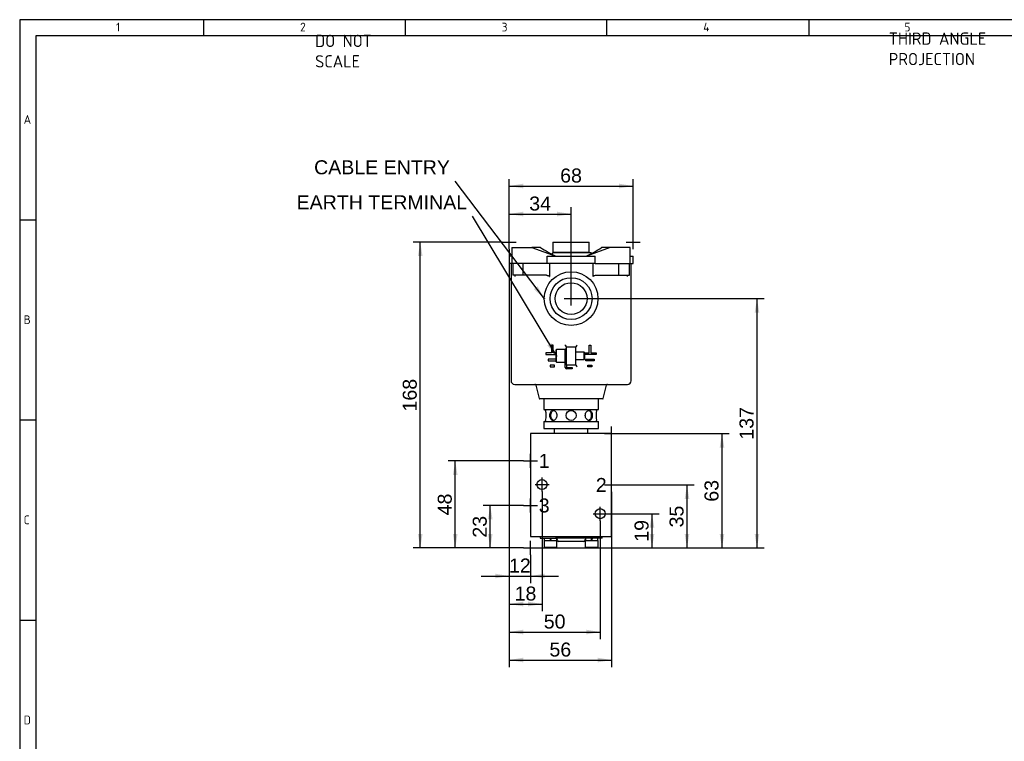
# Model space of a CAD drawing. Header units: millimetres. Extents: x 0 to 578, y 0 to 412.
# Tile 2 of 5: x 12 to 294, y 206 to 412. Entities that reach past the tile are written whole.
import ezdxf
from ezdxf.enums import TextEntityAlignment as Align

# ---------------------------------------------------------------- set-up
doc = ezdxf.new("R2010")
doc.units = ezdxf.units.MM
for name, color, linetype in [('01', 7, 'Continuous'), ('77X', 7, 'Continuous'), ('dimensions', 7, 'Continuous'), ('FP06P-S1-04', 7, 'Continuous')]:
    doc.layers.add(name, color=color, linetype=linetype)
doc.styles.add('SEACAD_Arial', font='arial.ttf')
doc.dimstyles.new('ISO', dxfattribs={"dimtxt": 4, "dimasz": 4, "dimexe": 2, "dimexo": 2, "dimgap": 1, "dimtad": 1, "dimdec": 0, "dimlfac": 1.92234, "dimtxsty": 'SEACAD_Arial', "dimblk1": '_SE_FILLED', "dimblk2": '_SE_FILLED', "dimsah": 1, "dimcen": 2, "dimadec": 0, "dimazin": 0, "dimtfac": 0.5, "dimtdec": 3, "dimtmove": 0, "dimatfit": 3, "dimfxl": 1, "dimarcsym": 0})

# ---------------------------------------------------------------- blocks, each defined once
blk = doc.blocks.new('SEANNOT_GROUP')
at = {"layer": 'dimensions', "color": 7, "linetype": 'Continuous', "style": 'SEACAD_Arial'}
blk.add_text('EARTH TERMINAL', height=4, dxfattribs=at).set_placement((91.55, 362.08), align=Align.TOP_LEFT)
blk = doc.blocks.new('SEANNOT_GROUP1')
at = {"layer": 'dimensions', "linetype": 'Continuous'}
blk.add_hatch(color=7, dxfattribs=at).paths.add_polyline_path([(163.2, 319.21), (165.84, 316.13), (164.34, 319.9)])
at = {"layer": 'dimensions', "color": 7, "linetype": 'Continuous'}
blk.add_lwpolyline([(141.73, 356.08), (165.84, 316.13)], dxfattribs=at)
blk = doc.blocks.new('SEANNOT_GROUP2')
at = {"layer": 'dimensions', "color": 7, "linetype": 'Continuous', "style": 'SEACAD_Arial'}
blk.add_text('CABLE ENTRY', height=4, dxfattribs=at).set_placement((96.55, 372.08), align=Align.TOP_LEFT)
blk = doc.blocks.new('SEANNOT_GROUP3')
at = {"layer": 'dimensions', "linetype": 'Continuous'}
blk.add_hatch(color=7, dxfattribs=at).paths.add_polyline_path([(159.37, 335.27), (162.33, 332.5), (160.43, 336.08)])
at = {"layer": 'dimensions', "color": 7, "linetype": 'Continuous'}
blk.add_lwpolyline([(136.73, 366.08), (162.33, 332.5)], dxfattribs=at)
blk = doc.blocks.new('SEANNOT_GROUP4')
at = {"layer": 'dimensions', "color": 7, "linetype": 'Continuous', "style": 'SEACAD_Arial'}
blk.add_text('1', height=4, dxfattribs=at).set_placement((160.75, 288.22), align=Align.TOP_LEFT)
blk = doc.blocks.new('SEANNOT_GROUP5')
at = {"layer": 'dimensions', "color": 7, "linetype": 'Continuous', "style": 'SEACAD_Arial'}
blk.add_text('2', height=4, dxfattribs=at).set_placement((177.06, 281.33), align=Align.TOP_LEFT)
blk = doc.blocks.new('SEANNOT_GROUP6')
at = {"layer": 'dimensions', "color": 7, "linetype": 'Continuous', "style": 'SEACAD_Arial'}
blk.add_text('3', height=4, dxfattribs=at).set_placement((160.75, 275.48), align=Align.TOP_LEFT)
blk = doc.blocks.new('SE2')
at = {"layer": '77X', "color": 7, "linetype": 'Continuous'}
for p, q in [((153.09, 347.14), (156.2, 347.14)), ((153.09, 347.14), (153.09, 342.61)), ((156.2, 347.14), (158.81, 347.14)), ((161.29, 347.14), (158.81, 347.14)), ((158.81, 347.14), (165.65, 344.69)), ((164.8, 348.7), (175.2, 348.7)), ((164.8, 348.7), (164.8, 345.81)), ((170, 348.7), (170, 348.73)), ((181.19, 347.14), (174.35, 344.69)), ((175.2, 345.81), (175.2, 348.7)), ((181.19, 347.14), (178.71, 347.14)), ((183.8, 347.14), (181.19, 347.14)), ((186.91, 347.14), (183.8, 347.14)), ((186.91, 342.61), (186.91, 347.14)), ((153.09, 344.69), (152.31, 344.69)), ((152.31, 344.69), (152.31, 342.61)), ((163.11, 344.69), (176.89, 344.69)), ((163.11, 342.61), (163.11, 344.69)), ((164.8, 345.81), (175.2, 345.81)), ((175.46, 345.68), (164.96, 345.68)), ((165.29, 345.81), (165.29, 345.68)), ((174.71, 345.68), (174.71, 345.81)), ((176.89, 342.61), (176.89, 344.69)), ((186.91, 344.69), (187.69, 344.69)), ((187.69, 342.61), (187.69, 344.69)), ((153.09, 342.61), (152.31, 342.61)), ((152.83, 342.61), (152.83, 309.11)), ((156.2, 342.61), (153.09, 342.61)), ((153.32, 342.61), (153.32, 339.23)), ((163.11, 342.61), (156.2, 342.61)), ((156.34, 339.23), (156.34, 342.61)), ((176.89, 342.61), (163.11, 342.61)), ((163.78, 342.61), (163.78, 338.84)), ((176.22, 342.61), (176.22, 338.84)), ((176.89, 342.61), (183.8, 342.61)), ((183.66, 339.23), (183.66, 342.61)), ((183.8, 342.61), (186.91, 342.61)), ((186.68, 339.23), (186.68, 342.61)), ((186.91, 342.61), (187.69, 342.61)), ((187.17, 309.11), (187.17, 342.61)), ((156.34, 339.23), (153.32, 339.23)), ((162.94, 339.23), (156.34, 339.23)), ((177.06, 339.23), (183.66, 339.23)), ((183.66, 339.23), (186.68, 339.23)), ((170, 332.6), (170, 332.55)), ((164.84, 319.31), (164.41, 319.31)), ((164.41, 319.31), (164.41, 317.08)), ((164.84, 317.08), (164.84, 319.31)), ((165.84, 318.01), (165.63, 317.8)), ((165.84, 314.37), (165.84, 318.01)), ((168.34, 318.01), (165.84, 318.01)), ((168.34, 318.18), (168.7, 318.18)), ((168.34, 312.91), (168.34, 318.18)), ((168.7, 313.59), (168.7, 318.79)), ((168.7, 318.79), (168.7, 318.79)), ((168.7, 318.79), (171.3, 318.79)), ((171.3, 318.79), (171.3, 318.79)), ((171.3, 318.79), (171.3, 313.59)), ((175.16, 317.08), (175.16, 319.31)), ((175.16, 319.31), (175.59, 319.31)), ((175.59, 319.31), (175.59, 317.08)), ((162.82, 317.08), (162.82, 316.64)), ((164.41, 317.08), (162.82, 317.08)), ((162.82, 316.64), (165.63, 316.64)), ((163.46, 315.24), (163.46, 314.8)), ((165.63, 315.24), (163.46, 315.24)), ((165.63, 317.08), (164.84, 317.08)), ((165.63, 317.8), (165.63, 314.57)), ((173.73, 317.23), (171.3, 317.23)), ((171.3, 315.15), (173.73, 315.15)), ((173.73, 315.15), (173.73, 317.23)), ((173.95, 317), (173.73, 317.23)), ((173.73, 315.15), (173.95, 315.37)), ((173.88, 317.08), (175.16, 317.08)), ((173.95, 315.37), (173.95, 317)), ((177.18, 316.64), (173.95, 316.64)), ((174.21, 314.8), (174.21, 315.24)), ((174.21, 315.24), (176.54, 315.24)), ((175.59, 317.08), (177.18, 317.08)), ((176.54, 315.24), (176.54, 314.8)), ((177.18, 317.08), (177.18, 316.64)), ((163.46, 314.8), (165.63, 314.8)), ((164.04, 313.54), (164.04, 313.11)), ((165.21, 313.54), (164.04, 313.54)), ((164.04, 313.11), (165.21, 313.11)), ((165.21, 313.11), (165.21, 313.54)), ((165.63, 314.57), (165.84, 314.37)), ((165.84, 314.37), (168.34, 314.37)), ((171.3, 313.59), (168.7, 313.59)), ((168.7, 313.59), (168.7, 313.11)), ((170.31, 312.55), (168.7, 312.55)), ((168.92, 312.91), (170.31, 312.91)), ((170.31, 312.91), (170.31, 312.55)), ((171.3, 313.59), (171.3, 313.58)), ((176.54, 314.8), (174.21, 314.8)), ((174.79, 313.11), (174.79, 313.54)), ((174.79, 313.54), (175.96, 313.54)), ((175.96, 313.11), (174.79, 313.11)), ((175.96, 313.54), (175.96, 313.11)), ((153.87, 308.07), (186.13, 308.07)), ((159.91, 307.87), (160.88, 303.99)), ((179.12, 303.99), (180.09, 307.87)), ((179.02, 303.91), (160.98, 303.91)), ((162.2, 303.91), (162.2, 300.89)), ((177.8, 300.89), (177.8, 303.91)), ((162.2, 300.89), (177.8, 300.89)), ((162.72, 300.89), (162.72, 300.63)), ((177.28, 300.63), (177.28, 300.89)), ((162.2, 297.51), (177.8, 297.51)), ((162.2, 297.51), (162.2, 295.46)), ((162.2, 295.46), (177.8, 295.46)), ((162.72, 297.77), (162.72, 297.51)), ((165.19, 295.46), (165.19, 294.03)), ((174.81, 294.03), (174.81, 295.46)), ((177.28, 297.51), (177.28, 297.78)), ((177.8, 295.46), (177.8, 297.51))]:
    blk.add_line(p, q, dxfattribs=at)
for centre, radius in [((152.31, 348.7), 0.026), ((187.69, 348.7), 0.026), ((170, 332.57), 7.67), ((170, 332.57), 5.98), ((170, 332.57), 4.55), ((162.33, 332.57), 0.078), ((170, 332.57), 0.026), ((165.84, 316.19), 0.052), ((170, 299.2), 1.43)]:
    blk.add_circle(centre, radius, dxfattribs=at)
for centre, radius, start, end in [((175.46, 345.16), 0.52, 38.154, 90), ((165.13, 316.04), 4.5, 37.5648, 46.4464), ((174.87, 316.04), 4.5, 133.5536, 142.4352), ((165.13, 316.33), 4.5, 313.5536, 315.4327), ((168.7, 312.91), 0.364, 180, 270), ((168.9, 313.11), 0.198, 180, 276.6793), ((174.87, 316.33), 4.5, 217.5648, 226.4464), ((153.87, 309.11), 1.04, 180, 270), ((159.65, 307.81), 0.26, 14.0362, 90), ((180.35, 307.81), 0.26, 90, 165.9638), ((186.13, 309.11), 1.04, 270, 0), ((160.98, 304.01), 0.104, 194.0362, 270), ((179.02, 304.01), 0.104, 270, 345.9638), ((155.58, 299.2), 7.28, 348.661, 11.339), ((184.42, 299.2), 7.28, 168.661, 191.339)]:
    blk.add_arc(centre, radius, start, end, dxfattribs=at)
for centre, major_axis, ratio, start_param, end_param in [((170, 349.28), (-16.46, 7.41), 0.332836, 1.168923, 1.455337), ((170, 349.28), (16.46, 7.41), 0.332836, 4.827848, 5.114262), ((164.96, 345.16), (0, -0.52), 0.922347, 3.141593, 4.469357)]:
    blk.add_ellipse(centre, major_axis=major_axis, ratio=ratio, start_param=start_param, end_param=end_param, dxfattribs=at)
for points, knots in [([(153.99, 338.84), (153.99, 338.88), (153.99, 338.92), (153.99, 338.99), (153.99, 339.02), (153.98, 339.1), (153.97, 339.13), (153.96, 339.18), (153.95, 339.2), (153.94, 339.23), (153.93, 339.23), (153.92, 339.23)], [0, 0, 0, 0, 0.125, 0.125, 0.25, 0.25, 0.5, 0.5, 0.75, 0.75, 1, 1, 1, 1]), ([(162.94, 339.23), (163.02, 339.23), (163.11, 339.23), (163.27, 339.2), (163.35, 339.18), (163.51, 339.13), (163.59, 339.1), (163.69, 339.02), (163.72, 338.99), (163.77, 338.92), (163.78, 338.88), (163.78, 338.84)], [0, 0, 0, 0, 0.25, 0.25, 0.5, 0.5, 0.75, 0.75, 0.875, 0.875, 1, 1, 1, 1]), ([(176.22, 338.84), (176.22, 338.88), (176.23, 338.92), (176.28, 338.99), (176.31, 339.02), (176.41, 339.1), (176.49, 339.13), (176.65, 339.18), (176.73, 339.2), (176.89, 339.23), (176.98, 339.23), (177.06, 339.23)], [0, 0, 0, 0, 0.125, 0.125, 0.25, 0.25, 0.5, 0.5, 0.75, 0.75, 1, 1, 1, 1]), ([(186.08, 339.23), (186.07, 339.23), (186.06, 339.23), (186.05, 339.2), (186.04, 339.18), (186.03, 339.13), (186.02, 339.1), (186.01, 339.02), (186.01, 338.99), (186.01, 338.92), (186.01, 338.88), (186.01, 338.84)], [0, 0, 0, 0, 0.25, 0.25, 0.5, 0.5, 0.75, 0.75, 0.875, 0.875, 1, 1, 1, 1]), ([(163.94, 299.2), (163.94, 298.82), (164.03, 298.45), (164.35, 297.93), (164.58, 297.77), (165.12, 297.77), (165.4, 297.93), (165.83, 298.46), (165.96, 298.83), (165.96, 299.58), (165.83, 299.95), (165.4, 300.48), (165.11, 300.63), (164.59, 300.63), (164.35, 300.48), (164.03, 299.95), (163.94, 299.58), (163.94, 299.2)], [0, 0, 0, 0, 0.125, 0.125, 0.25, 0.25, 0.375, 0.375, 0.5, 0.5, 0.625, 0.625, 0.75, 0.75, 0.875, 0.875, 1, 1, 1, 1]), ([(164.23, 299.2), (164.23, 299.58), (164.31, 299.95), (164.6, 300.43), (164.78, 300.57), (164.99, 300.62)], [0, 0, 0, 0, 0.125, 0.125, 0.2268353, 0.2268353, 0.2268353, 0.2268353]), ([(165, 297.79), (164.79, 297.83), (164.6, 297.97), (164.31, 298.45), (164.23, 298.82), (164.23, 299.2)], [0.7718756, 0.7718756, 0.7718756, 0.7718756, 0.875, 0.875, 1, 1, 1, 1]), ([(174.04, 299.2), (174.04, 298.82), (174.17, 298.45), (174.6, 297.93), (174.88, 297.77), (175.42, 297.77), (175.66, 297.93), (175.98, 298.46), (176.06, 298.83), (176.06, 299.58), (175.98, 299.95), (175.65, 300.48), (175.41, 300.63), (174.88, 300.63), (174.6, 300.48), (174.17, 299.95), (174.04, 299.58), (174.04, 299.2)], [0, 0, 0, 0, 0.125, 0.125, 0.25, 0.25, 0.375, 0.375, 0.5, 0.5, 0.625, 0.625, 0.75, 0.75, 0.875, 0.875, 1, 1, 1, 1]), ([(175.01, 300.62), (175.22, 300.57), (175.4, 300.43), (175.69, 299.95), (175.77, 299.58), (175.77, 298.83), (175.69, 298.46), (175.4, 297.97), (175.21, 297.83), (175, 297.78)], [0.2725502, 0.2725502, 0.2725502, 0.2725502, 0.375, 0.375, 0.5, 0.5, 0.625, 0.625, 0.7286749, 0.7286749, 0.7286749, 0.7286749])]:
    blk.add_open_spline(points, degree=3, knots=knots, dxfattribs=at)
at = {"layer": 'FP06P-S1-04', "color": 7, "linetype": 'Continuous'}
for p, q in [((181.56, 294.03), (158.44, 294.03)), ((158.44, 294.03), (158.44, 264.64)), ((181.56, 264.64), (181.56, 294.03)), ((158.44, 264.64), (181.56, 264.64)), ((161.15, 264.64), (161.15, 264.11)), ((165.79, 264.11), (165.79, 264.64)), ((174.12, 264.11), (174.12, 264.64)), ((178.84, 264.11), (178.84, 264.64)), ((161.15, 264.11), (165.79, 264.11)), ((162.31, 263.44), (165.95, 263.44)), ((162.31, 263.44), (162.31, 261.57)), ((162.34, 264.01), (162.34, 263.54)), ((174.12, 264.11), (165.79, 264.11)), ((165.85, 263.91), (166.07, 263.44)), ((165.93, 263.54), (165.93, 263.73)), ((165.95, 261.57), (165.95, 263.44)), ((173.59, 263.23), (166.4, 263.23)), ((173.91, 263.44), (174.07, 263.76)), ((174.05, 263.44), (177.69, 263.44)), ((174.05, 263.44), (174.05, 261.57)), ((174.07, 264.01), (174.07, 263.54)), ((178.84, 264.11), (174.12, 264.11)), ((177.66, 263.54), (177.66, 264.01)), ((177.69, 261.57), (177.69, 263.44)), ((162.31, 261.57), (165.95, 261.57)), ((162.31, 261.57), (162.52, 261.36)), ((165.75, 261.36), (162.52, 261.36)), ((165.75, 261.36), (165.95, 261.57)), ((170, 261.38), (170, 261.33)), ((174.05, 261.57), (177.69, 261.57)), ((174.05, 261.57), (174.25, 261.36)), ((174.25, 261.36), (177.48, 261.36)), ((177.48, 261.36), (177.69, 261.57))]:
    blk.add_line(p, q, dxfattribs=at)
for centre, radius in [((161.68, 279.46), 1.43), ((161.68, 279.46), 0.026), ((178.32, 271.14), 1.43), ((178.32, 271.14), 0.026), ((158.44, 261.36), 0.026)]:
    blk.add_circle(centre, radius, dxfattribs=at)
for centre, radius, start, end in [((181.56, 294.03), 0.026, 0, 180), ((181.56, 294.03), 0.026, 270, 0), ((158.44, 286.22), 0.026, 90, 270), ((181.56, 279.33), 0.026, 0, 90), ((181.56, 279.33), 0.026, 270, 0), ((158.44, 273.48), 0.026, 90, 270), ((162.44, 264.01), 0.104, 90, 180), ((162.44, 263.54), 0.104, 180, 270), ((168.44, 262.35), 4.62, 165.0243, 166.356), ((159.47, 264.69), 4.65, 344.3611, 345.6881), ((159.59, 265.22), 4.67, 345.0227, 346.3404), ((168.66, 262.85), 4.71, 164.3609, 165.6717), ((168.65, 262.34), 4.65, 165.0188, 166.3408), ((168.8, 262.85), 4.67, 164.3459, 165.6661), ((165.52, 263.75), 0.364, 25.594, 90), ((165.82, 263.54), 0.104, 270, 0), ((166.4, 263.59), 0.364, 205.594, 270), ((173.59, 263.59), 0.364, 270, 334.406), ((174.18, 264.01), 0.104, 90, 180), ((174.18, 263.54), 0.104, 180, 270), ((180.17, 262.35), 4.62, 165.0243, 166.356), ((171.2, 264.69), 4.65, 344.3611, 345.6881), ((171.32, 265.22), 4.67, 345.0227, 346.3404), ((180.39, 262.85), 4.71, 164.3609, 165.6717), ((180.38, 262.34), 4.65, 165.0188, 166.3408), ((180.53, 262.85), 4.67, 164.3459, 165.6661), ((177.56, 264.01), 0.104, 0, 90), ((177.56, 263.54), 0.104, 270, 0)]:
    blk.add_arc(centre, radius, start, end, dxfattribs=at)
for centre, major_axis, start_param, end_param in [((164.13, 264.11), (-1.79, -6.86), -1.555242, -1.486938), ((164.13, 264.11), (-1.12, -4.28), -1.546075, -1.436226), ((164.13, 263.44), (1.79, 6.86), 1.487731, 1.556035), ((175.87, 264.11), (-1.79, -6.86), -1.555242, -1.486938), ((175.87, 264.11), (-1.12, -4.28), -1.546075, -1.436226), ((175.87, 263.44), (1.79, 6.86), 1.487731, 1.556035)]:
    blk.add_ellipse(centre, major_axis=major_axis, ratio=0.001517, start_param=start_param, end_param=end_param, dxfattribs=at)
blk = doc.blocks.new('DMBLK445')
at = {"layer": 'dimensions', "linetype": 'Continuous'}
for points in [[(148.31, 254), (148.31, 252.66), (152.31, 253.33)], [(162.44, 254), (158.44, 253.33), (162.44, 252.66)]]:
    blk.add_hatch(color=7, dxfattribs=at).paths.add_polyline_path(points)
at = {"layer": 'dimensions', "color": 7, "linetype": 'Continuous'}
for p, q in [((152.31, 346.7), (152.31, 350.7)), ((150.31, 348.7), (154.31, 348.7)), ((152.31, 346.7), (152.31, 251.33)), ((158.44, 259.36), (158.44, 263.36)), ((156.44, 261.36), (160.44, 261.36)), ((158.44, 259.36), (158.44, 251.33)), ((144.31, 253.33), (166.44, 253.33))]:
    blk.add_line(p, q, dxfattribs=at)
at = {"layer": 'dimensions', "color": 7, "linetype": 'Continuous', "style": 'SEACAD_Arial'}
blk.add_text('12', height=4, dxfattribs=at).set_placement((152.25, 258.33), align=Align.TOP_LEFT)
blk = doc.blocks.new('_SE_FILLED')
at = {"color": 0}
blk.add_line((0, 0), (-1, 0), dxfattribs=at)
blk.add_solid([(0, 0), (-1, -0.1665), (-1, 0.1665), (0, 0)], dxfattribs=at)
blk = doc.blocks.new('DMBLK446')
at = {"layer": 'dimensions', "linetype": 'Continuous'}
for points in [[(156.31, 246), (152.31, 245.33), (156.31, 244.66)], [(157.68, 246), (157.68, 244.66), (161.68, 245.33)]]:
    blk.add_hatch(color=7, dxfattribs=at).paths.add_polyline_path(points)
at = {"layer": 'dimensions', "color": 7, "linetype": 'Continuous'}
for p, q in [((152.31, 346.7), (152.31, 350.7)), ((150.31, 348.7), (154.31, 348.7)), ((152.31, 346.7), (152.31, 243.33)), ((161.68, 277.46), (161.68, 281.46)), ((159.68, 279.46), (163.68, 279.46)), ((161.68, 277.46), (161.68, 243.33)), ((152.31, 245.33), (161.68, 245.33))]:
    blk.add_line(p, q, dxfattribs=at)
at = {"layer": 'dimensions', "color": 7, "linetype": 'Continuous', "style": 'SEACAD_Arial'}
blk.add_text('18', height=4, dxfattribs=at).set_placement((153.86, 250.33), align=Align.TOP_LEFT)
blk = doc.blocks.new('DMBLK447')
at = {"layer": 'dimensions', "linetype": 'Continuous'}
for points in [[(156.31, 357.4), (152.31, 356.73), (156.31, 356.06)], [(166, 357.4), (166, 356.06), (170, 356.73)]]:
    blk.add_hatch(color=7, dxfattribs=at).paths.add_polyline_path(points)
at = {"layer": 'dimensions', "color": 7, "linetype": 'Continuous'}
for p, q in [((152.31, 350.7), (152.31, 358.73)), ((170, 334.57), (170, 358.73)), ((152.31, 356.73), (170, 356.73)), ((152.31, 346.7), (152.31, 350.7)), ((150.31, 348.7), (154.31, 348.7)), ((168, 332.57), (172, 332.57)), ((170, 330.57), (170, 334.57))]:
    blk.add_line(p, q, dxfattribs=at)
at = {"layer": 'dimensions', "color": 7, "linetype": 'Continuous', "style": 'SEACAD_Arial'}
blk.add_text('34', height=4, dxfattribs=at).set_placement((158.03, 361.73), align=Align.TOP_LEFT)
blk = doc.blocks.new('DMBLK448')
at = {"layer": 'dimensions', "linetype": 'Continuous'}
for points in [[(156.31, 238), (152.31, 237.33), (156.31, 236.66)], [(174.32, 238), (174.32, 236.66), (178.32, 237.33)]]:
    blk.add_hatch(color=7, dxfattribs=at).paths.add_polyline_path(points)
at = {"layer": 'dimensions', "color": 7, "linetype": 'Continuous'}
for p, q in [((152.31, 346.7), (152.31, 350.7)), ((150.31, 348.7), (154.31, 348.7)), ((152.31, 346.7), (152.31, 235.33)), ((178.32, 269.14), (178.32, 273.14)), ((176.32, 271.14), (180.32, 271.14)), ((178.32, 269.14), (178.32, 235.33)), ((152.31, 237.33), (178.32, 237.33))]:
    blk.add_line(p, q, dxfattribs=at)
at = {"layer": 'dimensions', "color": 7, "linetype": 'Continuous', "style": 'SEACAD_Arial'}
blk.add_text('50', height=4, dxfattribs=at).set_placement((162.19, 242.33), align=Align.TOP_LEFT)
blk = doc.blocks.new('DMBLK449')
at = {"layer": 'dimensions', "linetype": 'Continuous'}
for points in [[(156.31, 230), (152.31, 229.33), (156.31, 228.66)], [(177.56, 230), (177.56, 228.66), (181.56, 229.33)]]:
    blk.add_hatch(color=7, dxfattribs=at).paths.add_polyline_path(points)
at = {"layer": 'dimensions', "color": 7, "linetype": 'Continuous'}
for p, q in [((152.31, 346.7), (152.31, 350.7)), ((150.31, 348.7), (154.31, 348.7)), ((152.31, 346.7), (152.31, 227.33)), ((179.56, 279.33), (183.56, 279.33)), ((181.56, 277.33), (181.56, 281.33)), ((181.56, 277.33), (181.56, 227.33)), ((152.31, 229.33), (181.56, 229.33))]:
    blk.add_line(p, q, dxfattribs=at)
at = {"layer": 'dimensions', "color": 7, "linetype": 'Continuous', "style": 'SEACAD_Arial'}
blk.add_text('56', height=4, dxfattribs=at).set_placement((163.81, 234.33), align=Align.TOP_LEFT)
blk = doc.blocks.new('DMBLK450')
at = {"layer": 'dimensions', "linetype": 'Continuous'}
for points in [[(156.31, 365.4), (152.31, 364.73), (156.31, 364.06)], [(183.69, 365.4), (183.69, 364.06), (187.69, 364.73)]]:
    blk.add_hatch(color=7, dxfattribs=at).paths.add_polyline_path(points)
at = {"layer": 'dimensions', "color": 7, "linetype": 'Continuous'}
for p, q in [((152.31, 350.7), (152.31, 366.73)), ((187.69, 350.7), (187.69, 366.73)), ((152.31, 364.73), (187.69, 364.73)), ((152.31, 346.7), (152.31, 350.7)), ((187.69, 346.7), (187.69, 350.7)), ((150.31, 348.7), (154.31, 348.7)), ((185.69, 348.7), (189.69, 348.7))]:
    blk.add_line(p, q, dxfattribs=at)
at = {"layer": 'dimensions', "color": 7, "linetype": 'Continuous', "style": 'SEACAD_Arial'}
blk.add_text('68', height=4, dxfattribs=at).set_placement((166.87, 369.73), align=Align.TOP_LEFT)
blk = doc.blocks.new('DMBLK451')
at = {"layer": 'dimensions', "linetype": 'Continuous'}
for points in [[(193.78, 267.14), (193.12, 271.14), (192.45, 267.14)], [(193.78, 265.36), (192.45, 265.36), (193.12, 261.36)]]:
    blk.add_hatch(color=7, dxfattribs=at).paths.add_polyline_path(points)
at = {"layer": 'dimensions', "color": 7, "linetype": 'Continuous'}
for p, q in [((178.32, 269.14), (178.32, 273.14)), ((176.32, 271.14), (180.32, 271.14)), ((180.32, 271.14), (195.12, 271.14)), ((193.12, 261.36), (193.12, 271.14)), ((158.44, 259.36), (158.44, 263.36)), ((156.44, 261.36), (160.44, 261.36)), ((160.44, 261.36), (195.12, 261.36))]:
    blk.add_line(p, q, dxfattribs=at)
at = {"layer": 'dimensions', "color": 7, "linetype": 'Continuous', "style": 'SEACAD_Arial'}
blk.add_text('19', height=4, rotation=90, dxfattribs=at).set_placement((188.12, 263.12), align=Align.TOP_LEFT)
blk = doc.blocks.new('DMBLK452')
at = {"layer": 'dimensions', "linetype": 'Continuous'}
for points in [[(147.55, 269.48), (146.88, 273.48), (146.22, 269.48)], [(147.55, 265.36), (146.22, 265.36), (146.88, 261.36)]]:
    blk.add_hatch(color=7, dxfattribs=at).paths.add_polyline_path(points)
at = {"layer": 'dimensions', "color": 7, "linetype": 'Continuous'}
for p, q in [((156.44, 273.48), (144.88, 273.48)), ((146.88, 261.36), (146.88, 273.48)), ((156.44, 273.48), (160.44, 273.48)), ((158.44, 271.48), (158.44, 275.48)), ((158.44, 259.36), (158.44, 263.36)), ((156.44, 261.36), (144.88, 261.36)), ((156.44, 261.36), (160.44, 261.36))]:
    blk.add_line(p, q, dxfattribs=at)
at = {"layer": 'dimensions', "color": 7, "linetype": 'Continuous', "style": 'SEACAD_Arial'}
blk.add_text('23', height=4, rotation=90, dxfattribs=at).set_placement((141.88, 264.29), align=Align.TOP_LEFT)
blk = doc.blocks.new('DMBLK453')
at = {"layer": 'dimensions', "linetype": 'Continuous'}
for points in [[(203.78, 275.33), (203.12, 279.33), (202.45, 275.33)], [(203.78, 265.36), (202.45, 265.36), (203.12, 261.36)]]:
    blk.add_hatch(color=7, dxfattribs=at).paths.add_polyline_path(points)
at = {"layer": 'dimensions', "color": 7, "linetype": 'Continuous'}
for p, q in [((179.56, 279.33), (183.56, 279.33)), ((181.56, 277.33), (181.56, 281.33)), ((183.56, 279.33), (205.12, 279.33)), ((203.12, 261.36), (203.12, 279.33)), ((158.44, 259.36), (158.44, 263.36)), ((156.44, 261.36), (160.44, 261.36)), ((160.44, 261.36), (205.12, 261.36))]:
    blk.add_line(p, q, dxfattribs=at)
at = {"layer": 'dimensions', "color": 7, "linetype": 'Continuous', "style": 'SEACAD_Arial'}
blk.add_text('35', height=4, rotation=90, dxfattribs=at).set_placement((198.12, 267.21), align=Align.TOP_LEFT)
blk = doc.blocks.new('DMBLK454')
at = {"layer": 'dimensions', "linetype": 'Continuous'}
for points in [[(137.55, 282.22), (136.88, 286.22), (136.22, 282.22)], [(137.55, 265.36), (136.22, 265.36), (136.88, 261.36)]]:
    blk.add_hatch(color=7, dxfattribs=at).paths.add_polyline_path(points)
at = {"layer": 'dimensions', "color": 7, "linetype": 'Continuous'}
for p, q in [((158.44, 284.22), (158.44, 288.22)), ((156.44, 286.22), (134.88, 286.22)), ((136.88, 261.36), (136.88, 286.22)), ((156.44, 286.22), (160.44, 286.22)), ((158.44, 259.36), (158.44, 263.36)), ((156.44, 261.36), (134.88, 261.36)), ((156.44, 261.36), (160.44, 261.36))]:
    blk.add_line(p, q, dxfattribs=at)
at = {"layer": 'dimensions', "color": 7, "linetype": 'Continuous', "style": 'SEACAD_Arial'}
blk.add_text('48', height=4, rotation=90, dxfattribs=at).set_placement((131.88, 270.66), align=Align.TOP_LEFT)
blk = doc.blocks.new('DMBLK455')
at = {"layer": 'dimensions', "linetype": 'Continuous'}
for points in [[(213.78, 290.03), (213.12, 294.03), (212.45, 290.03)], [(213.78, 265.36), (212.45, 265.36), (213.12, 261.36)]]:
    blk.add_hatch(color=7, dxfattribs=at).paths.add_polyline_path(points)
at = {"layer": 'dimensions', "color": 7, "linetype": 'Continuous'}
for p, q in [((181.56, 292.03), (181.56, 296.03)), ((179.56, 294.03), (183.56, 294.03)), ((183.56, 294.03), (215.12, 294.03)), ((213.12, 261.36), (213.12, 294.03)), ((158.44, 259.36), (158.44, 263.36)), ((156.44, 261.36), (160.44, 261.36)), ((160.44, 261.36), (215.12, 261.36))]:
    blk.add_line(p, q, dxfattribs=at)
at = {"layer": 'dimensions', "color": 7, "linetype": 'Continuous', "style": 'SEACAD_Arial'}
blk.add_text('63', height=4, rotation=90, dxfattribs=at).set_placement((208.12, 274.56), align=Align.TOP_LEFT)
blk = doc.blocks.new('DMBLK456')
at = {"layer": 'dimensions', "linetype": 'Continuous'}
for points in [[(223.78, 328.57), (223.12, 332.57), (222.45, 328.57)], [(223.78, 265.36), (222.45, 265.36), (223.12, 261.36)]]:
    blk.add_hatch(color=7, dxfattribs=at).paths.add_polyline_path(points)
at = {"layer": 'dimensions', "color": 7, "linetype": 'Continuous'}
for p, q in [((168, 332.57), (172, 332.57)), ((170, 330.57), (170, 334.57)), ((172, 332.57), (225.12, 332.57)), ((223.12, 261.36), (223.12, 332.57)), ((158.44, 259.36), (158.44, 263.36)), ((156.44, 261.36), (160.44, 261.36)), ((160.44, 261.36), (225.12, 261.36))]:
    blk.add_line(p, q, dxfattribs=at)
at = {"layer": 'dimensions', "color": 7, "linetype": 'Continuous', "style": 'SEACAD_Arial'}
blk.add_text('137', height=4, rotation=90, dxfattribs=at).set_placement((218.12, 292.27), align=Align.TOP_LEFT)
blk = doc.blocks.new('DMBLK457')
at = {"layer": 'dimensions', "linetype": 'Continuous'}
for points in [[(127.55, 344.7), (126.88, 348.7), (126.22, 344.7)], [(127.55, 265.36), (126.22, 265.36), (126.88, 261.36)]]:
    blk.add_hatch(color=7, dxfattribs=at).paths.add_polyline_path(points)
at = {"layer": 'dimensions', "color": 7, "linetype": 'Continuous'}
for p, q in [((152.31, 346.7), (152.31, 350.7)), ((150.31, 348.7), (124.88, 348.7)), ((126.88, 261.36), (126.88, 348.7)), ((150.31, 348.7), (154.31, 348.7)), ((158.44, 259.36), (158.44, 263.36)), ((156.44, 261.36), (124.88, 261.36)), ((156.44, 261.36), (160.44, 261.36))]:
    blk.add_line(p, q, dxfattribs=at)
at = {"layer": 'dimensions', "color": 7, "linetype": 'Continuous', "style": 'SEACAD_Arial'}
blk.add_text('168', height=4, rotation=90, dxfattribs=at).set_placement((121.88, 300.33), align=Align.TOP_LEFT)

msp = doc.modelspace()

# ---------------------------------------------------------------- linework, layer by layer
at = {"layer": '01', "color": 7}
for p, q in [((578.42, 412.24), (12.42, 412.24)), ((12.42, 412.24), (12.42, 12)), ((65.02, 407.65), (65.02, 412.24)), ((122.62, 412.24), (122.62, 407.65)), ((180.22, 407.65), (180.22, 412.24)), ((237.89, 412.24), (237.89, 407.65)), ((17.01, 407.65), (17.01, 16.59)), ((573.83, 407.65), (17.01, 407.65)), ((12.42, 355.06), (17.01, 355.06)), ((17.01, 297.89), (12.42, 297.89)), ((12.42, 240.71), (17.01, 240.71))]:
    msp.add_line(p, q, dxfattribs=at)

# ---------------------------------------------------------------- block references
at = {"layer": 'dimensions'}
for name in ['SEANNOT_GROUP2', 'SEANNOT_GROUP3', 'SEANNOT_GROUP', 'SEANNOT_GROUP1', 'SE2', 'SEANNOT_GROUP4', 'SEANNOT_GROUP5', 'SEANNOT_GROUP6']:
    msp.add_blockref(name, (0, 0), dxfattribs=at)

# ---------------------------------------------------------------- texts
at = {"layer": '01', "attachment_point": 7}
for s, insert, char_height, width in [('{\\fSolid Edge ISO|b0||i0||c0|p34;\\C7;\\H2.5;\\W1.;1}', (39.95, 408.88), 2.5, 1.9331), ('{\\fSolid Edge ISO|b0||i0||c0|p34;\\C7;\\H2.5;\\W1.;2}', (92.55, 408.88), 2.5, 1.9331), ('{\\fSolid Edge ISO|b0||i0||c0|p34;\\C7;\\H2.5;\\W1.;3}', (150.15, 408.88), 2.5, 1.9331), ('{\\fSolid Edge ISO|b0||i0||c0|p34;\\C7;\\H2.5;\\W1.;4}', (207.75, 408.88), 2.5, 1.9331), ('{\\fSolid Edge ISO|b0||i0||c0|p34;\\C7;\\H2.5;\\W1.;5}', (265.24, 408.88), 2.5, 2.0442), ('{\\fSolid Edge ISO|b0||i0||c0|p34;\\C7;\\H3.5;\\W1.;THIRD ANGLE PROJECTION}', (260.76, 399.25), 3.5, 42.0138), ('{\\fSolid Edge ISO|b0||i0||c0|p34;\\C7;\\H3.5;\\W1.;DO NOT SCALE}', (96.84, 398.59), 3.5, 22.9164), ('{\\fSolid Edge ISO|b0||i0||c0|p34;\\C7;\\H2.5;\\W1.;A}', (13.55, 382.48), 2.5, 2.3089), ('{\\fSolid Edge ISO|b0||i0||c0|p34;\\C7;\\H2.5;\\W1.;B}', (13.55, 325.3), 2.5, 2.3089), ('{\\fSolid Edge ISO|b0||i0||c0|p34;\\C7;\\H2.5;\\W1.;C}', (13.55, 268.13), 2.5, 2.47), ('{\\fSolid Edge ISO|b0||i0||c0|p34;\\C7;\\H2.5;\\W1.;D}', (13.55, 210.95), 2.5, 1.6305)]:
    msp.add_mtext(s, dxfattribs=dict(at, insert=insert, char_height=char_height, width=width))

# ---------------------------------------------------------------- dimensions: what is measured, and where the dimension line sits
at = {"layer": 'dimensions', "color": 7, "linetype": 'Continuous'}
for base, p1, p2, angle, picture, middle, dimtype in [((152.31, 364.73), (152.31, 348.7), (187.69, 348.7), 0, 'DMBLK450', (170, 364.73), 161), ((126.88, 348.7), (158.44, 261.36), (152.31, 348.7), 90, 'DMBLK457', (126.88, 305.03), 160), ((223.12, 332.57), (158.44, 261.36), (170, 332.57), 90, 'DMBLK456', (223.12, 296.97), 160), ((213.12, 294.03), (158.44, 261.36), (181.56, 294.03), 90, 'DMBLK455', (213.12, 277.69), 160), ((136.88, 261.36), (158.44, 261.36), (158.44, 286.22), 90, 'DMBLK454', (136.88, 273.79), 161), ((203.12, 279.33), (158.44, 261.36), (181.56, 279.33), 90, 'DMBLK453', (203.12, 270.34), 160), ((146.88, 261.36), (158.44, 261.36), (158.44, 273.48), 90, 'DMBLK452', (146.88, 267.42), 161), ((193.12, 271.14), (158.44, 261.36), (178.32, 271.14), 90, 'DMBLK451', (193.12, 266.25), 160)]:
    dim = msp.add_linear_dim(base=base, p1=p1, p2=p2, angle=angle, text='\\A1;<>', dimstyle='ISO', dxfattribs=at)
    dim.commit()
    dim.dimension.update_dxf_attribs({"geometry": picture, "text_midpoint": middle, "dimtype": dimtype})
for base, p2, picture, middle in [((170, 356.73), (170, 332.57), 'DMBLK447', (161.16, 356.73)), ((158.44, 253.33), (158.44, 261.36), 'DMBLK445', (155.38, 253.33)), ((161.68, 245.33), (161.68, 279.46), 'DMBLK446', (156.99, 245.33)), ((178.32, 237.33), (178.32, 271.14), 'DMBLK448', (165.32, 237.33)), ((181.56, 229.33), (181.56, 279.33), 'DMBLK449', (166.94, 229.33))]:
    dim = msp.add_linear_dim(base=base, p1=(152.31, 348.7), p2=p2, text='\\A1;<>', dimstyle='ISO', dxfattribs=at)
    dim.commit()
    dim.dimension.update_dxf_attribs({"geometry": picture, "text_midpoint": middle, "dimtype": 160})

doc.saveas('drawing.dxf')
